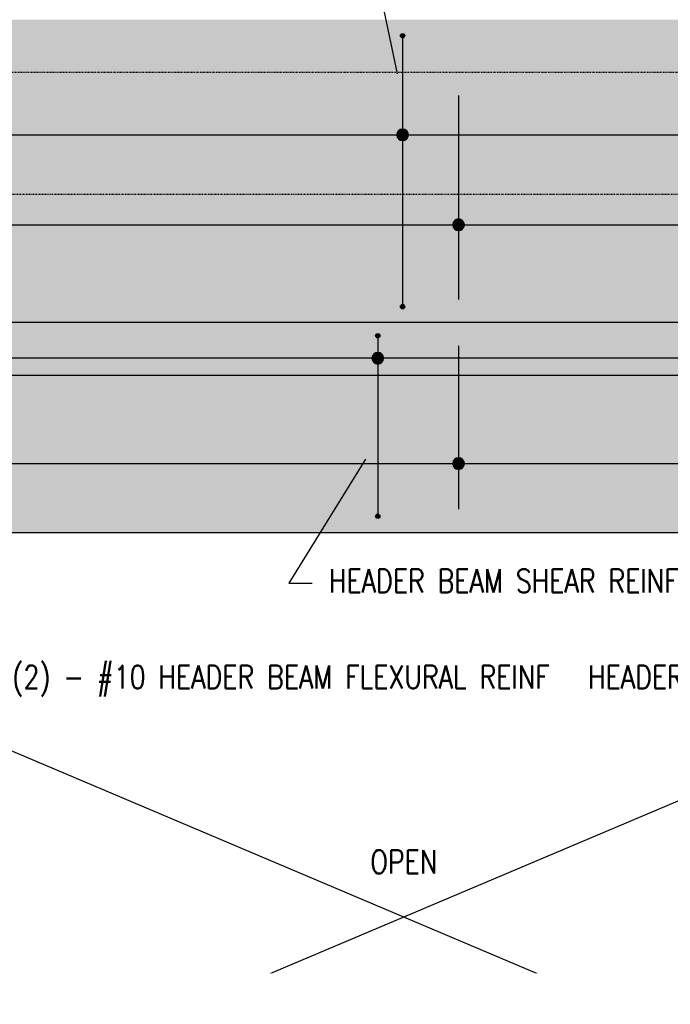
# Model space of a CAD drawing. Header units: inches. Extents: x -1337 to 3683, y -131 to 357.
# Tile 4 of 20: x 339 to 451, y 51 to 220. Entities that reach past the tile are written whole.
import ezdxf
from ezdxf import colors
from ezdxf.entities.mleader import LeaderData, LeaderLine
from ezdxf.math import Vec2, Vec3

# ---------------------------------------------------------------- set-up
doc = ezdxf.new("R2010")
doc.units = ezdxf.units.IN
doc.header["$MEASUREMENT"] = 0
doc.linetypes.add('Dash', pattern=[0.25, 0.125, -0.125])
for name, color, linetype in [('A-DETL-THIN', 1, 'Continuous'), ('A-FLOR-HDLN', 1, 'Dash'), ('S-ANNO-DIMS', 1, 'Continuous'), ('S-ANNO-NOTE', 190, 'Continuous'), ('S-BEAM', 13, 'Continuous'), ('S-DETL-LW18-020%', 77, 'Continuous'), ('S-DETL-LW18-030%', 137, 'Continuous'), ('S-REIN-RBAR', 4, 'Continuous')]:
    doc.layers.add(name, color=color, linetype=linetype)
doc.styles.add('Annotative', font='romans.shx', dxfattribs={"width": 0.8, "height": 0.125})
doc.dimstyles.new('Annotative', dxfattribs={"dimscale": 0, "dimtxt": 0.125, "dimasz": 0.125, "dimexe": 0.18, "dimexo": 0.0625, "dimgap": 0.09, "dimtad": 1, "dimdec": 3, "dimzin": 3, "dimdsep": 46, "dimlunit": 4, "dimtxsty": 'Annotative', "dimcen": 0.09, "dimclrt": 2, "dimazin": 2, "dimtfac": 1, "dimtdec": 3, "dimtmove": 0, "dimatfit": 0, "dimfxl": 1, "dimfrac": 2, "dimtolj": 1, "dimtzin": 0, "dimarcsym": 0})

# ---------------------------------------------------------------- blocks, each defined once
blk = doc.blocks.new('032100_ReinforcementBar-Section - _ 6-688169-HEADWALL REINFORCEMENT TO BLAST PILASTER ELEVATION')
h = blk.add_hatch(color=256)
h.dxf.hatch_style = 1
h.paths.add_polyline_path([(400.97, 165.76, 1), (400.22, 165.76, 1)])
blk.add_circle((400.6, 165.76), 0.375)
blk = doc.blocks.new('*D23')
at = {"layer": 'Defpoints', "color": 0, "transparency": 16777216}
for p in [(417.27, 168), (414.46, 132), (417.27, 132)]:
    blk.add_point(p, dxfattribs=at)
at = {"layer": 'S-ANNO-DIMS', "color": 0, "lineweight": -2, "transparency": 16777216}
blk.add_line((414.46, 164), (414.46, 136), dxfattribs=at)
at = {"layer": 'S-ANNO-DIMS', "color": 0, "transparency": 16777216}
for points in [[(413.79, 164), (415.13, 164), (414.46, 168)], [(413.79, 136), (415.13, 136), (414.46, 132)]]:
    blk.add_solid(points, dxfattribs=at)
blk = doc.blocks.new('*D24')
at = {"layer": 'Defpoints', "color": 0, "transparency": 16777216}
for p in [(251.08, 203.89), (559.08, 203.06), (559.08, 200.23)]:
    blk.add_point(p, dxfattribs=at)
at = {"layer": 'S-ANNO-DIMS', "color": 0, "lineweight": -2, "transparency": 16777216}
for p, q in [((251.08, 201.89), (251.08, 194.47)), ((255.08, 200.23), (555.08, 200.23)), ((559.08, 201.06), (559.08, 194.47))]:
    blk.add_line(p, q, dxfattribs=at)
at = {"layer": 'S-ANNO-DIMS', "color": 0, "transparency": 16777216}
for points in [[(255.08, 200.9), (255.08, 199.57), (251.08, 200.23)], [(555.08, 200.9), (555.08, 199.57), (559.08, 200.23)]]:
    blk.add_solid(points, dxfattribs=at)
blk = doc.blocks.new('*D25')
at = {"layer": 'Defpoints', "color": 0, "transparency": 16777216}
for p in [(417.27, 211), (414.46, 168), (417.27, 168)]:
    blk.add_point(p, dxfattribs=at)
at = {"layer": 'S-ANNO-DIMS', "color": 0, "lineweight": -2, "transparency": 16777216}
blk.add_line((414.46, 207), (414.46, 172), dxfattribs=at)
at = {"layer": 'S-ANNO-DIMS', "color": 0, "transparency": 16777216}
for points in [[(413.79, 207), (415.13, 207), (414.46, 211)], [(413.79, 172), (415.13, 172), (414.46, 168)]]:
    blk.add_solid(points, dxfattribs=at)
blk = doc.blocks.new('HDR-Si_Dot-Symbol - Dot-HDR-1676570-HEADWALL REINFORCEMENT TO BLAST PILASTER ELEVATION')
h = blk.add_hatch(color=256)
edge = h.paths.add_edge_path()
edge.add_arc((734.56, 159.41), 1, 180, 360)
edge.add_arc((734.56, 159.41), 1, 0, 180)
for start, end in [(0, 180), (180, 0)]:
    blk.add_arc((734.56, 159.41), 1, start, end)
blk = doc.blocks.new('*D43')
at = {"layer": 'Defpoints', "color": 0, "transparency": 16777216}
for p in [(251.08, 164.4), (559.08, 164.4), (251.08, 161.9)]:
    blk.add_point(p, dxfattribs=at)
at = {"layer": 'S-ANNO-DIMS', "color": 0, "lineweight": -2, "transparency": 16777216}
blk.add_line((555.08, 161.9), (255.08, 161.9), dxfattribs=at)
at = {"layer": 'S-ANNO-DIMS', "color": 0, "transparency": 16777216}
for points in [[(255.08, 162.56), (255.08, 161.23), (251.08, 161.9)], [(555.08, 162.56), (555.08, 161.23), (559.08, 161.9)]]:
    blk.add_solid(points, dxfattribs=at)

msp = doc.modelspace()

# ---------------------------------------------------------------- hatches: boundary and pattern name
at = {"layer": 'S-DETL-LW18-020%'}
h = msp.add_hatch(color=256, dxfattribs=at)
h.dxf.hatch_style = 1
h.paths.add_polyline_path([(889.6576, 132), (201.0774, 132), (201.0774, 168), (889.6576, 168)])
at = {"layer": 'S-DETL-LW18-030%'}
h = msp.add_hatch(color=256, dxfattribs=at)
h.dxf.hatch_style = 1
h.paths.add_polyline_path([(889.6576, 220), (201.0774, 220), (201.0774, 168), (889.6576, 168)])

# ---------------------------------------------------------------- linework, layer by layer
at = {"layer": 'A-DETL-THIN', "lineweight": -3}
for p, q in [((561.0774, 132), (249.0774, 0)), ((313.9124, 104.5698), (561.0774, 0))]:
    msp.add_line(p, q, dxfattribs=at)
at = {"layer": 'A-FLOR-HDLN', "lineweight": -3}
for p, q in [((229.0774, 211), (561.0774, 211)), ((561.0754, 189.9824), (249.0793, 189.9824))]:
    msp.add_line(p, q, dxfattribs=at)
at = {"layer": 'S-BEAM', "lineweight": -3}
for p, q in [((561.0774, 168), (249.0774, 168)), ((249.0774, 132), (561.0774, 132))]:
    msp.add_line(p, q, dxfattribs=at)
at = {"layer": 'S-REIN-RBAR', "lineweight": -3}
for p, q in [((404.8485, 216.8671), (404.8485, 171.1171)), ((206.1569, 184.7953), (498.8869, 184.7953)), ((400.5985, 165.3931), (400.5985, 135.1243)), ((309.0774, 159.0066), (498.8869, 159.0066)), ((206.1569, 143.809), (498.8869, 143.809))]:
    msp.add_line(p, q, dxfattribs=at)

# ---------------------------------------------------------------- block references
for name, p in [('032100_ReinforcementBar-Section - _ 6-688169-HEADWALL REINFORCEMENT TO BLAST PILASTER ELEVATION', (4.25, 51.4834)), ('HDR-Si_Dot-Symbol - Dot-HDR-1676570-HEADWALL REINFORCEMENT TO BLAST PILASTER ELEVATION', (-329.7078, 40.8267)), ('HDR-Si_Dot-Symbol - Dot-HDR-1676570-HEADWALL REINFORCEMENT TO BLAST PILASTER ELEVATION', (-320.095, 25.3872)), ('032100_ReinforcementBar-Section - _ 6-688169-HEADWALL REINFORCEMENT TO BLAST PILASTER ELEVATION', (4.25, 4.9834)), ('032100_ReinforcementBar-Section - _ 6-688169-HEADWALL REINFORCEMENT TO BLAST PILASTER ELEVATION', (0, 0)), ('HDR-Si_Dot-Symbol - Dot-HDR-1676570-HEADWALL REINFORCEMENT TO BLAST PILASTER ELEVATION', (-333.9578, 2.4887)), ('HDR-Si_Dot-Symbol - Dot-HDR-1676570-HEADWALL REINFORCEMENT TO BLAST PILASTER ELEVATION', (-320.095, -15.5991)), ('032100_ReinforcementBar-Section - _ 6-688169-HEADWALL REINFORCEMENT TO BLAST PILASTER ELEVATION', (0, -31))]:
    msp.add_blockref(name, p, dxfattribs=at)

# ---------------------------------------------------------------- texts
at = {"layer": 'S-ANNO-NOTE', "insert": (405.0774, 75.4547), "char_height": 4, "width": 13.461535, "attachment_point": 5, "style": 'Annotative'}
msp.add_mtext('OPEN', dxfattribs=at)

# ---------------------------------------------------------------- dimensions: what is measured, and where the dimension line sits
at = {"layer": 'S-ANNO-DIMS', "lineweight": -3}
for base, p1, p2, picture, middle in [((414.4613, 168), (417.2692, 211), (417.2692, 168), '*D25', (414.4613, 182.9863)), ((414.4613, 132), (417.2692, 168), (417.2692, 132), '*D23', (414.4613, 142))]:
    dim = msp.add_linear_dim(base=base, p1=p1, p2=p2, angle=90, text=' ', dimstyle='Annotative', override={"dimpost": '\\X', "dimse1": 1, "dimse2": 1, "dimtfill": 0}, dxfattribs=at)
    dim.commit()
    dim.dimension.update_dxf_attribs({"geometry": picture, "text_midpoint": middle, "dimtype": 160, "text_rotation": 90})
dim = msp.add_linear_dim(base=(559.0774, 200.2347), p1=(251.0774, 203.8877), p2=(559.0774, 203.0618), text=' ', dimstyle='Annotative', override={"dimpost": '\\X', "dimtfill": 0}, dxfattribs=at)
dim.commit()
dim.dimension.update_dxf_attribs({"geometry": '*D24', "text_midpoint": (404.8485, 200.2347), "dimtype": 160})
at = {"layer": 'S-ANNO-DIMS'}
dim = msp.add_linear_dim(base=(251.0774, 161.8968), p1=(559.0774, 164.3968), p2=(251.0774, 164.3968), text=' ', dimstyle='Annotative', override={"dimpost": '\\X', "dimse1": 1, "dimse2": 1}, dxfattribs=at)
dim.commit()
dim.dimension.update_dxf_attribs({"geometry": '*D43', "text_midpoint": (405.0774, 161.8968)})

# ---------------------------------------------------------------- leaders
at = {"layer": 'S-ANNO-NOTE'}
ml = msp.add_multileader_mtext('Standard', dxfattribs=at)
ml.set_content('PARAPET BEAM SHEAR REINF, SEE DETAILS', color=256, style='Annotative')
ml.set_leader_properties(color=1, linetype='ByLayer', lineweight=-1)
ml.build(insert=Vec2(0, 0))
ml.multileader.update_dxf_attribs({"text_right_attachment_type": 3, "dogleg_length": 0.125, "scale": 32})
ctx = ml.context
ctx.base_point, ctx.scale, ctx.landing_gap_size, ctx.plane_origin = Vec3(331.513, 261.5605), 32, 2.88, Vec3(404.8003, 206.7798)
ctx.right_attachment, ctx.text_align_type = 3, 2
notes = []
notes.append((ctx, [(0, (1, 1, 0), (394.7587, 254.8939), (-1, 0), 4, [(0, [(404.8003, 206.7798)], 0, [])])]))
ctx.mtext.insert, ctx.mtext.width, ctx.mtext.alignment, ctx.mtext.flow_direction = Vec3(387.8787, 263.9415), 53.91471, 3, 5
at = {"layer": 'S-ANNO-NOTE', "lineweight": -3}
ml = msp.add_multileader_mtext('Standard', dxfattribs=at)
ml.set_content('ROUGHEN JOINT, TYP', color=256, style='Annotative')
ml.set_leader_properties(color=1, linetype='ByLayer', lineweight=-1)
ml.build(insert=Vec2(0, 0))
ml.multileader.update_dxf_attribs({"text_right_attachment_type": 3, "dogleg_length": 0.125, "scale": 32})
ctx = ml.context
ctx.base_point, ctx.scale, ctx.landing_gap_size, ctx.plane_origin = Vec3(171.2682, 124.4304), 32, 2.88, Vec3(243.5604, 138.6678)
ctx.right_attachment = 3
notes.append((ctx, [(1, (1, 1, 0), (206.1711, 117.7638), (-1, 0), 4, [(0, [(221.2332, 132.1082)], 0, [])])]))
ctx.mtext.insert, ctx.mtext.width, ctx.mtext.flow_direction = Vec3(174.1482, 126.8114), 26.712114, 5
for ctx, leaders in notes:
    for number, flags, end, landing, length, lines in leaders:
        leader = LeaderData()
        leader.index, (leader.has_last_leader_line, leader.has_dogleg_vector, leader.attachment_direction) = number, flags
        leader.last_leader_point, leader.dogleg_vector, leader.dogleg_length = Vec3(end), Vec3(landing), length
        for number, points, colour, breaks in lines:
            line = LeaderLine()
            line.index, line.vertices, line.color, line.breaks = number, Vec3.list(points), colors.encode_raw_color(colour), breaks
            leader.lines.append(line)
        ctx.leaders.append(leader)

# ---------------------------------------------------------------- next in the draw order: leaders
ml = msp.add_multileader_mtext('Standard', dxfattribs=at)
ml.set_content('HEADER BEAM SHEAR REINF, SEE DETAILS', color=256, style='Annotative')
ml.set_leader_properties(color=1, linetype='ByLayer', lineweight=-1)
ml.build(insert=Vec2(0, 0))
ml.multileader.update_dxf_attribs({"text_right_attachment_type": 3, "dogleg_length": 0.125, "scale": 32})
ctx = ml.context
ctx.base_point, ctx.scale, ctx.landing_gap_size, ctx.plane_origin = Vec3(389.3284, 123.2849), 32, 2.88, Vec3(359.6026, 138.6678)
ctx.right_attachment = 3
notes = []
notes.append((ctx, [(0, (1, 1, 0), (385.3284, 123.2849), (1, 0), 4, [(0, [(400.5985, 147.9645)], 0, [])])]))
ctx.mtext.insert, ctx.mtext.width, ctx.mtext.flow_direction = Vec3(392.2084, 125.6658), 52.099261, 5
ctx.mtext.has_bg_fill, ctx.mtext.bg_color, ctx.mtext.bg_scale_factor, ctx.mtext.bg_transparency, ctx.mtext.use_window_bg_color = 1, -1027028792, 1.5, 0, 1
ml = msp.add_multileader_mtext('Standard', dxfattribs=at)
ml.set_content('PILASTER TIES, SEE DETAILS', color=256, style='Annotative')
ml.set_leader_properties(color=1, linetype='ByLayer', lineweight=-1)
ml.build(insert=Vec2(0, 0))
ml.multileader.update_dxf_attribs({"text_right_attachment_type": 3, "dogleg_length": 0.125, "scale": 32})
ctx = ml.context
ctx.base_point, ctx.scale, ctx.landing_gap_size, ctx.plane_origin = Vec3(264.783, 51.9335), 32, 2.88, Vec3(242.2408, 88.2351)
ctx.right_attachment = 3
notes.append((ctx, [(0, (1, 1, 0), (260.783, 51.9335), (1, 0), 4, [(0, [(238.8426, 91.9401)], 0, [])])]))
ctx.mtext.insert, ctx.mtext.width, ctx.mtext.flow_direction = Vec3(267.663, 54.3145), 69.695518, 5
ctx.mtext.has_bg_fill, ctx.mtext.bg_color, ctx.mtext.bg_scale_factor, ctx.mtext.bg_transparency, ctx.mtext.use_window_bg_color = 1, -1027028792, 1.5, 0, 1
for ctx, leaders in notes:
    for number, flags, end, landing, length, lines in leaders:
        leader = LeaderData()
        leader.index, (leader.has_last_leader_line, leader.has_dogleg_vector, leader.attachment_direction) = number, flags
        leader.last_leader_point, leader.dogleg_vector, leader.dogleg_length = Vec3(end), Vec3(landing), length
        for number, points, colour, breaks in lines:
            line = LeaderLine()
            line.index, line.vertices, line.color, line.breaks = number, Vec3.list(points), colors.encode_raw_color(colour), breaks
            leader.lines.append(line)
        ctx.leaders.append(leader)

# ---------------------------------------------------------------- next in the draw order: leaders
ml = msp.add_multileader_mtext('Standard', dxfattribs=at)
ml.set_content('(2) - #10 HEADER BEAM FLEXURAL REINF MUST BE DISCONTINUOUS AT MAGAZINE ENDS ONLY', color=256, style='Annotative')
ml.set_leader_properties(color=1, linetype='ByLayer', lineweight=-1)
ml.build(insert=Vec2(0, 0))
ml.multileader.update_dxf_attribs({"text_right_attachment_type": 3, "dogleg_length": 0.125, "scale": 32})
ctx = ml.context
ctx.base_point, ctx.scale, ctx.landing_gap_size, ctx.plane_origin = Vec3(334.9521, 107.1806), 32, 2.88, Vec3(470.5368, 120.3267)
ctx.right_attachment = 3
notes = []
notes.append((ctx, [(0, (1, 1, 0), (330.9521, 107.1806), (1, 0), 4, [(0, [(309.3132, 157.1976)], 0, [])])]))
ctx.mtext.insert, ctx.mtext.width, ctx.mtext.flow_direction = Vec3(337.8321, 109.1806), 65.864423, 5
ctx.mtext.has_bg_fill, ctx.mtext.bg_color, ctx.mtext.bg_scale_factor, ctx.mtext.bg_transparency, ctx.mtext.use_window_bg_color = 1, -1027028792, 1.5, 0, 1
for ctx, leaders in notes:
    for number, flags, end, landing, length, lines in leaders:
        leader = LeaderData()
        leader.index, (leader.has_last_leader_line, leader.has_dogleg_vector, leader.attachment_direction) = number, flags
        leader.last_leader_point, leader.dogleg_vector, leader.dogleg_length = Vec3(end), Vec3(landing), length
        for number, points, colour, breaks in lines:
            line = LeaderLine()
            line.index, line.vertices, line.color, line.breaks = number, Vec3.list(points), colors.encode_raw_color(colour), breaks
            leader.lines.append(line)
        ctx.leaders.append(leader)

# ---------------------------------------------------------------- next in the draw order: leaders
ml = msp.add_multileader_mtext('Standard', dxfattribs=at)
ml.set_content('HEADER BEAM', color=256, style='Annotative')
ml.set_leader_properties(color=1, linetype='ByLayer', lineweight=-1)
ml.build(insert=Vec2(0, 0))
ml.multileader.update_dxf_attribs({"text_right_attachment_type": 3, "dogleg_length": 0.125, "scale": 32})
ctx = ml.context
ctx.base_point, ctx.scale, ctx.landing_gap_size, ctx.plane_origin = Vec3(430.9569, 107.1806), 32, 2.88, Vec3(478.9383, 84.8895)
ctx.right_attachment, ctx.text_align_type = 3, 2
notes = []
notes.append((ctx, [(1, (1, 1, 0), (473.4788, 107.1806), (-1, 0), 4, [(0, [(473.5199, 132)], 0, [])])]))
ctx.mtext.insert, ctx.mtext.width, ctx.mtext.alignment, ctx.mtext.flow_direction = Vec3(466.5988, 109.1806), 34.69239, 3, 5
ctx.mtext.has_bg_fill, ctx.mtext.bg_color, ctx.mtext.bg_scale_factor, ctx.mtext.bg_transparency, ctx.mtext.use_window_bg_color = 1, -1027028792, 1.5, 0, 1
for ctx, leaders in notes:
    for number, flags, end, landing, length, lines in leaders:
        leader = LeaderData()
        leader.index, (leader.has_last_leader_line, leader.has_dogleg_vector, leader.attachment_direction) = number, flags
        leader.last_leader_point, leader.dogleg_vector, leader.dogleg_length = Vec3(end), Vec3(landing), length
        for number, points, colour, breaks in lines:
            line = LeaderLine()
            line.index, line.vertices, line.color, line.breaks = number, Vec3.list(points), colors.encode_raw_color(colour), breaks
            leader.lines.append(line)
        ctx.leaders.append(leader)

doc.saveas('drawing.dxf')
